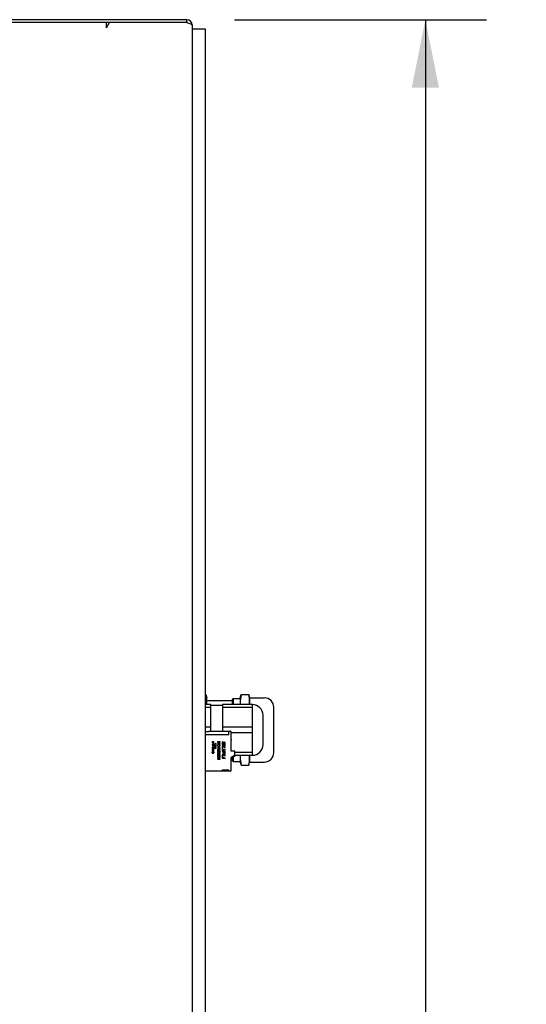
# Model space of a CAD drawing. Header units: inches. Extents: x 0 to 188, y 0 to 85.
# Tile 12 of 14: x 66.55 to 74, y 45.35 to 59.84. Entities that reach past the tile are written whole.
import ezdxf

# ---------------------------------------------------------------- set-up
doc = ezdxf.new("R2010")
doc.units = ezdxf.units.IN
doc.header["$LTSCALE"] = 6.05
doc.header["$MEASUREMENT"] = 0
doc.layers.get('0').update_dxf_attribs({"linetype": 'CONTINUOUS'})
doc.styles.get("Standard").update_dxf_attribs({"font": 'arial.ttf'})
doc.dimstyles.new('DIMSTYLE_1', dxfattribs={"dimtxt": 0.85, "dimasz": 1, "dimexe": 0.09, "dimexo": 0.07, "dimgap": 0.0425, "dimtad": 0, "dimtih": 1, "dimtoh": 1, "dimzin": 4, "dimdsep": 46, "dimtxsty": 'Standard', "dimblk": '_FILLED', "dimblk1": '_FILLED', "dimblk2": '_FILLED', "dimcen": 0.09, "dimazin": 1, "dimtfac": 1, "dimtofl": 0, "dimtmove": 0, "dimatfit": 3, "dimldrblk": '_FILLED', "dimfxl": 0, "dimtolj": 1, "dimtzin": 4, "dimarcsym": 0})

# ---------------------------------------------------------------- blocks, each defined once
blk = doc.blocks.new('_FILLED')
at = {"color": 0, "linetype": 'ByBlock'}
blk.add_solid([(0, 0), (-1, 0.2), (-1, -0.2)], dxfattribs=at)
blk = doc.blocks.new('*D3')
at = {"color": 2, "linetype": 'Continuous'}
for p, q in [((69.709, 59.844), (73.419, 59.844)), ((72.519, 59.844), (72.519, 41.993)), ((72.519, 22.442), (72.519, 40.293)), ((69.985, 22.442), (73.419, 22.442))]:
    blk.add_line(p, q, dxfattribs=at)
for p, rotation in [((72.519, 59.844), 90), ((72.519, 22.442), 270)]:
    blk.add_blockref('_FILLED', p, dxfattribs=dict(at, rotation=rotation))
at = {"color": 2, "linetype": 'Continuous', "insert": (72.519, 41.568), "char_height": 0.85, "width": 2.97026, "attachment_point": 2, "line_spacing_factor": 0.9}
blk.add_mtext('37.40', dxfattribs=at)

msp = doc.modelspace()

# ---------------------------------------------------------------- linework, layer by layer
at = {"color": 7, "linetype": 'Continuous'}
for p, q in [((69.009, 59.844), (61.489, 59.844)), ((69.009, 59.805), (61.489, 59.805)), ((67.828, 59.726), (67.873, 59.805)), ((67.828, 59.726), (67.828, 59.803)), ((69.009, 59.805), (69.009, 59.844)), ((69.009, 59.805), (69.024, 59.8)), ((69.024, 59.8), (69.039, 59.795)), ((69.086, 59.77), (69.088, 59.765)), ((69.088, 59.765), (69.088, 22.442)), ((69.285, 59.706), (69.088, 59.706)), ((69.285, 23.564), (69.285, 59.706)), ((69.285, 49.907), (69.291, 49.907)), ((69.291, 49.905), (69.285, 49.905)), ((69.291, 49.905), (69.291, 49.907)), ((69.291, 49.907), (69.304, 49.86)), ((69.797, 49.86), (69.809, 49.907)), ((69.809, 49.907), (69.809, 49.905)), ((69.809, 49.907), (69.922, 49.907)), ((69.922, 49.905), (69.809, 49.905)), ((69.922, 49.905), (69.922, 49.907)), ((69.922, 49.907), (69.934, 49.859)), ((69.363, 49.761), (69.285, 49.761)), ((69.304, 49.761), (69.304, 49.86)), ((69.304, 49.82), (69.678, 49.82)), ((69.363, 49.37), (69.363, 49.761)), ((69.363, 49.751), (69.533, 49.751)), ((69.533, 49.761), (69.533, 49.37)), ((69.974, 49.761), (69.533, 49.761)), ((69.678, 49.835), (69.693, 49.85)), ((69.678, 49.835), (69.678, 49.761)), ((69.693, 49.85), (69.693, 49.761)), ((69.693, 49.85), (69.797, 49.85)), ((69.797, 49.86), (69.797, 49.761)), ((69.934, 49.859), (69.934, 49.761)), ((69.934, 49.859), (70.151, 49.859)), ((69.974, 49.013), (69.974, 49.761)), ((69.363, 49.72), (69.285, 49.72)), ((69.974, 49.72), (69.533, 49.72)), ((70.131, 49.171), (70.131, 49.604)), ((70.289, 49.053), (70.289, 49.721)), ((69.363, 49.428), (69.285, 49.428)), ((69.627, 49.314), (69.285, 49.314)), ((69.29, 49.358), (69.289, 49.358)), ((69.291, 49.358), (69.29, 49.358)), ((69.29, 49.358), (69.29, 49.358)), ((69.292, 49.358), (69.291, 49.358)), ((69.291, 49.358), (69.291, 49.358)), ((69.336, 49.358), (69.292, 49.358)), ((69.336, 49.37), (69.336, 49.358)), ((69.336, 49.37), (69.651, 49.37)), ((69.974, 49.428), (69.533, 49.428)), ((69.627, 49.314), (69.627, 49.37)), ((69.659, 49.362), (69.659, 49.255)), ((69.974, 49.346), (69.659, 49.346)), ((69.381, 49.174), (69.381, 49.161)), ((69.402, 49.167), (69.381, 49.174)), ((69.381, 49.161), (69.402, 49.153)), ((69.402, 49.143), (69.381, 49.135)), ((69.4, 49.212), (69.389, 49.212)), ((69.389, 49.208), (69.4, 49.208)), ((69.391, 49.199), (69.389, 49.199)), ((69.389, 49.195), (69.391, 49.195)), ((69.391, 49.195), (69.391, 49.199)), ((69.394, 49.126), (69.44, 49.143)), ((69.398, 49.199), (69.398, 49.195)), ((69.4, 49.199), (69.398, 49.199)), ((69.398, 49.195), (69.4, 49.195)), ((69.402, 49.173), (69.402, 49.167)), ((69.402, 49.153), (69.402, 49.143)), ((69.432, 49.188), (69.406, 49.179)), ((69.415, 49.168), (69.427, 49.173)), ((69.415, 49.147), (69.415, 49.168)), ((69.427, 49.152), (69.415, 49.147)), ((69.427, 49.173), (69.427, 49.152)), ((69.44, 49.143), (69.44, 49.183)), ((69.46, 49.212), (69.46, 49.208)), ((69.5, 49.212), (69.46, 49.212)), ((69.494, 49.208), (69.46, 49.198)), ((69.46, 49.208), (69.494, 49.208)), ((69.46, 49.198), (69.46, 49.195)), ((69.46, 49.195), (69.493, 49.185)), ((69.46, 49.185), (69.46, 49.181)), ((69.493, 49.185), (69.46, 49.185)), ((69.46, 49.181), (69.5, 49.181)), ((69.466, 49.196), (69.468, 49.197)), ((69.469, 49.196), (69.466, 49.196)), ((69.468, 49.197), (69.5, 49.206)), ((69.472, 49.195), (69.469, 49.196)), ((69.5, 49.187), (69.472, 49.195)), ((69.472, 49.143), (69.472, 49.131)), ((69.477, 49.143), (69.472, 49.143)), ((69.473, 49.146), (69.474, 49.151)), ((69.477, 49.131), (69.477, 49.143)), ((69.488, 49.151), (69.489, 49.147)), ((69.5, 49.206), (69.5, 49.212)), ((69.5, 49.181), (69.5, 49.187)), ((69.528, 49.212), (69.528, 49.174)), ((69.537, 49.21), (69.528, 49.212)), ((69.537, 49.175), (69.537, 49.21)), ((69.575, 49.14), (69.538, 49.147)), ((69.539, 49.161), (69.546, 49.16)), ((69.546, 49.169), (69.54, 49.17)), ((69.548, 49.197), (69.548, 49.171)), ((69.557, 49.169), (69.557, 49.195)), ((69.564, 49.204), (69.559, 49.205)), ((69.559, 49.196), (69.564, 49.195)), ((69.566, 49.192), (69.566, 49.155)), ((69.566, 49.155), (69.575, 49.153)), ((69.575, 49.153), (69.575, 49.191)), ((69.659, 49.236), (69.659, 49.078)), ((69.381, 49.135), (69.381, 49.105)), ((69.382, 49.059), (69.381, 49.058)), ((69.381, 49.058), (69.381, 49.056)), ((69.381, 49.056), (69.381, 49.053)), ((69.381, 49.053), (69.381, 49.052)), ((69.381, 49.052), (69.381, 49.05)), ((69.381, 49.05), (69.382, 49.048)), ((69.383, 49.061), (69.382, 49.059)), ((69.382, 49.048), (69.383, 49.047)), ((69.384, 49.062), (69.383, 49.061)), ((69.383, 49.047), (69.384, 49.046)), ((69.385, 49.063), (69.384, 49.062)), ((69.384, 49.055), (69.385, 49.056)), ((69.384, 49.054), (69.384, 49.055)), ((69.384, 49.052), (69.384, 49.054)), ((69.384, 49.051), (69.384, 49.052)), ((69.385, 49.05), (69.384, 49.051)), ((69.384, 49.046), (69.385, 49.045)), ((69.387, 49.064), (69.385, 49.063)), ((69.385, 49.058), (69.386, 49.059)), ((69.385, 49.056), (69.385, 49.058)), ((69.385, 49.049), (69.385, 49.05)), ((69.386, 49.048), (69.385, 49.049)), ((69.385, 49.045), (69.386, 49.044)), ((69.386, 49.06), (69.387, 49.06)), ((69.386, 49.059), (69.386, 49.06)), ((69.387, 49.047), (69.386, 49.048)), ((69.386, 49.048), (69.386, 49.048)), ((69.386, 49.044), (69.388, 49.044)), ((69.388, 49.065), (69.387, 49.064)), ((69.387, 49.06), (69.388, 49.061)), ((69.388, 49.047), (69.387, 49.047)), ((69.39, 49.065), (69.388, 49.065)), ((69.388, 49.061), (69.389, 49.061)), ((69.389, 49.047), (69.388, 49.047)), ((69.388, 49.047), (69.388, 49.047)), ((69.388, 49.044), (69.389, 49.044)), ((69.389, 49.099), (69.44, 49.118)), ((69.389, 49.061), (69.39, 49.061)), ((69.39, 49.047), (69.389, 49.047)), ((69.389, 49.047), (69.389, 49.047)), ((69.389, 49.044), (69.39, 49.044)), ((69.409, 49.088), (69.39, 49.088)), ((69.39, 49.084), (69.409, 49.084)), ((69.409, 49.075), (69.39, 49.075)), ((69.39, 49.071), (69.409, 49.071)), ((69.39, 49.061), (69.39, 49.065)), ((69.391, 49.048), (69.39, 49.047)), ((69.39, 49.044), (69.392, 49.044)), ((69.392, 49.049), (69.391, 49.048)), ((69.391, 49.048), (69.391, 49.048)), ((69.393, 49.051), (69.392, 49.05)), ((69.392, 49.05), (69.392, 49.049)), ((69.392, 49.044), (69.393, 49.045)), ((69.394, 49.055), (69.393, 49.053)), ((69.393, 49.053), (69.393, 49.051)), ((69.393, 49.045), (69.394, 49.046)), ((69.44, 49.131), (69.394, 49.115)), ((69.394, 49.115), (69.394, 49.126)), ((69.395, 49.059), (69.394, 49.057)), ((69.394, 49.057), (69.394, 49.055)), ((69.394, 49.046), (69.395, 49.047)), ((69.396, 49.061), (69.395, 49.06)), ((69.395, 49.06), (69.395, 49.059)), ((69.395, 49.048), (69.396, 49.049)), ((69.395, 49.047), (69.395, 49.048)), ((69.397, 49.062), (69.396, 49.061)), ((69.396, 49.049), (69.397, 49.051)), ((69.398, 49.063), (69.397, 49.062)), ((69.397, 49.054), (69.398, 49.056)), ((69.397, 49.051), (69.397, 49.054)), ((69.399, 49.063), (69.398, 49.063)), ((69.398, 49.058), (69.399, 49.059)), ((69.398, 49.056), (69.398, 49.058)), ((69.4, 49.064), (69.399, 49.063)), ((69.399, 49.059), (69.4, 49.06)), ((69.401, 49.064), (69.4, 49.064)), ((69.4, 49.06), (69.401, 49.06)), ((69.4, 49.048), (69.401, 49.044)), ((69.402, 49.048), (69.4, 49.048)), ((69.402, 49.064), (69.401, 49.064)), ((69.401, 49.06), (69.401, 49.06)), ((69.401, 49.06), (69.402, 49.06)), ((69.401, 49.044), (69.402, 49.045)), ((69.404, 49.063), (69.402, 49.064)), ((69.402, 49.06), (69.402, 49.06)), ((69.402, 49.06), (69.403, 49.06)), ((69.403, 49.049), (69.402, 49.048)), ((69.402, 49.045), (69.404, 49.045)), ((69.403, 49.06), (69.404, 49.059)), ((69.404, 49.05), (69.403, 49.049)), ((69.405, 49.063), (69.404, 49.063)), ((69.404, 49.059), (69.405, 49.058)), ((69.405, 49.051), (69.404, 49.05)), ((69.404, 49.045), (69.405, 49.046)), ((69.406, 49.062), (69.405, 49.063)), ((69.405, 49.058), (69.405, 49.056)), ((69.405, 49.056), (69.405, 49.054)), ((69.405, 49.054), (69.405, 49.052)), ((69.405, 49.052), (69.405, 49.051)), ((69.405, 49.046), (69.406, 49.047)), ((69.407, 49.061), (69.406, 49.062)), ((69.406, 49.047), (69.407, 49.048)), ((69.408, 49.059), (69.407, 49.061)), ((69.407, 49.048), (69.408, 49.049)), ((69.408, 49.058), (69.408, 49.059)), ((69.408, 49.056), (69.408, 49.058)), ((69.409, 49.054), (69.408, 49.056)), ((69.408, 49.052), (69.409, 49.054)), ((69.408, 49.051), (69.408, 49.052)), ((69.408, 49.049), (69.408, 49.051)), ((69.409, 49.084), (69.409, 49.088)), ((69.409, 49.071), (69.409, 49.075)), ((69.44, 49.118), (69.44, 49.131)), ((69.46, 49.126), (69.46, 49.122)), ((69.5, 49.126), (69.46, 49.126)), ((69.46, 49.122), (69.478, 49.122)), ((69.46, 49.103), (69.46, 49.097)), ((69.46, 49.097), (69.468, 49.101)), ((69.46, 49.044), (69.46, 49.04)), ((69.466, 49.044), (69.46, 49.044)), ((69.46, 49.04), (69.466, 49.04)), ((69.466, 49.04), (69.466, 49.044)), ((69.468, 49.101), (69.471, 49.103)), ((69.471, 49.068), (69.471, 49.072)), ((69.472, 49.131), (69.477, 49.131)), ((69.472, 49.091), (69.472, 49.095)), ((69.5, 49.082), (69.473, 49.082)), ((69.473, 49.077), (69.5, 49.077)), ((69.478, 49.122), (69.478, 49.117)), ((69.479, 49.071), (69.478, 49.068)), ((69.499, 49.068), (69.479, 49.071)), ((69.482, 49.112), (69.482, 49.122)), ((69.482, 49.122), (69.495, 49.122)), ((69.484, 49.067), (69.495, 49.065)), ((69.495, 49.111), (69.495, 49.122)), ((69.495, 49.065), (69.495, 49.052)), ((69.495, 49.052), (69.499, 49.052)), ((69.499, 49.052), (69.499, 49.068)), ((69.5, 49.111), (69.5, 49.126)), ((69.5, 49.077), (69.5, 49.082)), ((69.528, 49.141), (69.528, 49.109)), ((69.528, 49.085), (69.528, 49.076)), ((69.55, 49.081), (69.528, 49.085)), ((69.528, 49.076), (69.541, 49.073)), ((69.528, 49.015), (69.528, 48.984)), ((69.537, 49.11), (69.537, 49.133)), ((69.537, 48.986), (69.537, 49.009)), ((69.538, 49.098), (69.575, 49.091)), ((69.575, 49.014), (69.538, 49.022)), ((69.575, 49.1), (69.54, 49.106)), ((69.541, 49.137), (69.575, 49.13)), ((69.541, 49.073), (69.541, 49.044)), ((69.541, 49.011), (69.575, 49.004)), ((69.55, 49.045), (69.55, 49.081)), ((69.55, 49.032), (69.566, 49.028)), ((69.561, 49.038), (69.555, 49.039)), ((69.566, 49.077), (69.566, 49.042)), ((69.575, 49.075), (69.566, 49.077)), ((69.575, 49.13), (69.575, 49.14)), ((69.575, 49.091), (69.575, 49.1)), ((69.575, 49.036), (69.575, 49.075)), ((69.575, 49.004), (69.575, 49.014)), ((69.659, 49.078), (69.698, 49.078)), ((69.708, 49.004), (69.659, 48.976)), ((69.71, 48.997), (69.696, 48.997)), ((69.71, 49.076), (69.707, 49.076)), ((69.718, 49.062), (69.718, 49.068)), ((69.718, 49.021), (69.718, 49.058)), ((69.974, 49.054), (69.718, 49.054)), ((69.974, 49.013), (69.718, 49.013)), ((69.718, 49.005), (69.718, 49.011)), ((69.797, 49.013), (69.797, 48.915)), ((69.934, 49.013), (69.934, 48.915)), ((69.46, 48.982), (69.46, 48.977)), ((69.5, 48.982), (69.46, 48.982)), ((69.46, 48.977), (69.479, 48.977)), ((69.46, 48.96), (69.46, 48.956)), ((69.479, 48.96), (69.46, 48.96)), ((69.46, 48.956), (69.5, 48.956)), ((69.479, 48.977), (69.479, 48.96)), ((69.484, 48.96), (69.484, 48.977)), ((69.484, 48.977), (69.5, 48.977)), ((69.5, 48.96), (69.484, 48.96)), ((69.5, 48.977), (69.5, 48.982)), ((69.5, 48.956), (69.5, 48.96)), ((69.538, 48.973), (69.575, 48.965)), ((69.575, 48.974), (69.541, 48.981)), ((69.575, 48.965), (69.575, 48.974)), ((69.659, 48.976), (69.659, 48.787)), ((69.659, 48.954), (69.678, 48.954)), ((69.678, 48.987), (69.678, 48.939)), ((69.678, 48.939), (69.693, 48.924)), ((69.693, 48.996), (69.693, 48.924)), ((69.693, 48.924), (69.797, 48.924)), ((69.797, 48.915), (69.809, 48.868)), ((69.809, 48.87), (69.809, 48.868)), ((69.809, 48.87), (69.922, 48.87)), ((69.809, 48.868), (69.922, 48.868)), ((69.922, 48.868), (69.934, 48.915)), ((69.922, 48.868), (69.922, 48.87)), ((69.934, 48.915), (70.151, 48.915)), ((69.651, 48.779), (69.285, 48.779)), ((69.529, 48.779), (69.529, 48.797)), ((69.627, 48.797), (69.529, 48.797)), ((69.627, 48.779), (69.627, 48.797))]:
    msp.add_line(p, q, dxfattribs=at)
for points in [[(69.039, 59.795), (69.053, 59.79), (69.065, 59.785), (69.075, 59.78), (69.082, 59.775), (69.086, 59.77)], [(69.304, 49.796), (69.304, 49.81), (69.303, 49.823), (69.302, 49.837), (69.301, 49.85), (69.299, 49.864), (69.297, 49.877), (69.294, 49.891), (69.291, 49.905)], [(69.809, 49.905), (69.806, 49.891), (69.804, 49.877), (69.802, 49.864), (69.8, 49.85), (69.798, 49.837), (69.797, 49.823), (69.797, 49.81), (69.797, 49.796)], [(69.933, 49.761), (69.933, 49.765), (69.934, 49.781), (69.934, 49.796), (69.934, 49.812), (69.933, 49.827), (69.932, 49.843), (69.93, 49.858), (69.928, 49.874), (69.925, 49.889), (69.922, 49.905)], [(69.303, 49.761), (69.303, 49.769), (69.304, 49.783), (69.304, 49.796)], [(69.797, 49.796), (69.797, 49.783), (69.797, 49.769), (69.798, 49.761)], [(69.472, 49.174), (69.471, 49.174), (69.469, 49.173), (69.468, 49.173), (69.467, 49.172), (69.466, 49.171), (69.465, 49.171), (69.464, 49.17), (69.463, 49.169), (69.462, 49.168), (69.462, 49.168), (69.461, 49.167), (69.461, 49.166), (69.46, 49.165), (69.46, 49.164), (69.46, 49.163), (69.46, 49.161), (69.46, 49.16)], [(69.46, 49.16), (69.46, 49.158), (69.46, 49.156), (69.461, 49.154), (69.462, 49.152), (69.464, 49.151), (69.465, 49.15)], [(69.467, 49.154), (69.466, 49.155), (69.466, 49.155), (69.465, 49.156), (69.465, 49.157), (69.465, 49.157), (69.464, 49.158), (69.464, 49.159), (69.464, 49.16), (69.464, 49.161), (69.464, 49.161), (69.464, 49.162), (69.465, 49.163), (69.465, 49.164), (69.465, 49.165), (69.466, 49.165), (69.466, 49.166), (69.467, 49.167), (69.467, 49.167), (69.468, 49.168), (69.469, 49.168), (69.47, 49.169), (69.471, 49.169), (69.472, 49.17), (69.473, 49.17), (69.474, 49.17), (69.475, 49.17), (69.476, 49.171), (69.478, 49.171), (69.479, 49.171), (69.481, 49.171), (69.482, 49.171), (69.484, 49.171), (69.485, 49.17), (69.487, 49.17), (69.488, 49.17), (69.489, 49.169), (69.49, 49.169), (69.491, 49.169), (69.492, 49.168), (69.492, 49.168), (69.493, 49.167), (69.494, 49.166)], [(69.465, 49.15), (69.466, 49.149), (69.467, 49.148), (69.469, 49.148), (69.47, 49.147), (69.471, 49.147), (69.473, 49.146)], [(69.474, 49.151), (69.473, 49.151), (69.471, 49.152), (69.47, 49.152), (69.469, 49.153), (69.468, 49.153), (69.467, 49.154)], [(69.489, 49.147), (69.49, 49.147), (69.492, 49.148), (69.493, 49.148), (69.494, 49.149), (69.495, 49.15), (69.496, 49.15), (69.497, 49.151), (69.498, 49.152), (69.498, 49.153), (69.499, 49.153), (69.499, 49.154), (69.5, 49.155), (69.5, 49.156), (69.5, 49.157), (69.5, 49.158), (69.5, 49.16), (69.5, 49.161), (69.5, 49.162), (69.5, 49.163), (69.5, 49.164), (69.499, 49.165), (69.499, 49.166), (69.498, 49.167), (69.498, 49.168), (69.497, 49.169), (69.496, 49.17), (69.495, 49.171), (69.494, 49.171), (69.493, 49.172), (69.492, 49.173), (69.491, 49.173), (69.489, 49.174), (69.488, 49.174), (69.486, 49.175), (69.484, 49.175), (69.482, 49.175), (69.48, 49.175), (69.478, 49.175), (69.476, 49.175), (69.474, 49.175), (69.472, 49.174)], [(69.493, 49.153), (69.492, 49.153), (69.491, 49.152), (69.49, 49.152), (69.49, 49.152), (69.489, 49.151), (69.488, 49.151)], [(69.496, 49.16), (69.496, 49.159), (69.496, 49.157), (69.495, 49.156), (69.494, 49.155), (69.494, 49.154), (69.493, 49.153)], [(69.494, 49.166), (69.494, 49.166), (69.495, 49.165), (69.495, 49.164), (69.495, 49.164), (69.496, 49.163), (69.496, 49.162), (69.496, 49.161), (69.496, 49.16)], [(69.538, 49.147), (69.537, 49.148), (69.536, 49.148), (69.536, 49.148), (69.535, 49.148), (69.534, 49.148), (69.534, 49.148), (69.533, 49.148), (69.532, 49.148), (69.532, 49.148), (69.531, 49.147), (69.531, 49.147), (69.53, 49.147), (69.53, 49.147), (69.53, 49.146), (69.529, 49.146), (69.529, 49.146), (69.529, 49.145), (69.529, 49.145), (69.528, 49.144), (69.528, 49.144), (69.528, 49.143), (69.528, 49.142)], [(69.528, 49.142), (69.528, 49.142), (69.528, 49.142), (69.528, 49.142), (69.528, 49.141), (69.528, 49.141), (69.528, 49.141)], [(69.53, 49.166), (69.531, 49.165), (69.532, 49.164), (69.534, 49.163), (69.535, 49.162), (69.537, 49.162), (69.539, 49.161)], [(69.54, 49.17), (69.54, 49.171), (69.539, 49.171), (69.538, 49.171), (69.538, 49.172), (69.538, 49.172), (69.538, 49.173), (69.537, 49.174), (69.537, 49.175)], [(69.548, 49.171), (69.548, 49.171), (69.548, 49.171), (69.548, 49.17), (69.548, 49.17), (69.548, 49.17), (69.548, 49.17), (69.547, 49.169), (69.547, 49.169), (69.547, 49.169), (69.547, 49.169), (69.546, 49.169), (69.546, 49.169)], [(69.546, 49.16), (69.547, 49.159), (69.548, 49.159), (69.549, 49.159), (69.551, 49.159), (69.552, 49.159), (69.553, 49.16), (69.553, 49.16), (69.554, 49.16), (69.555, 49.161), (69.555, 49.162), (69.556, 49.163), (69.556, 49.164), (69.556, 49.165), (69.557, 49.166), (69.557, 49.168), (69.557, 49.169)], [(69.55, 49.205), (69.55, 49.205), (69.549, 49.204), (69.549, 49.203), (69.549, 49.202), (69.548, 49.202), (69.548, 49.201), (69.548, 49.2), (69.548, 49.199), (69.548, 49.198), (69.548, 49.197)], [(69.559, 49.205), (69.557, 49.205), (69.556, 49.206), (69.555, 49.206), (69.554, 49.206), (69.553, 49.206), (69.552, 49.206), (69.551, 49.206), (69.55, 49.205)], [(69.557, 49.195), (69.557, 49.196), (69.557, 49.196), (69.557, 49.196), (69.557, 49.196), (69.557, 49.196), (69.557, 49.197), (69.558, 49.197), (69.558, 49.197), (69.558, 49.197), (69.558, 49.197), (69.559, 49.196), (69.559, 49.196)], [(69.575, 49.191), (69.575, 49.193), (69.575, 49.195), (69.574, 49.197), (69.574, 49.199), (69.573, 49.201), (69.571, 49.202), (69.57, 49.203), (69.568, 49.203), (69.566, 49.204), (69.564, 49.204)], [(69.564, 49.195), (69.564, 49.195), (69.565, 49.195), (69.565, 49.195), (69.566, 49.194), (69.566, 49.194), (69.566, 49.193), (69.566, 49.193), (69.566, 49.192)], [(69.469, 49.107), (69.466, 49.106), (69.46, 49.103)], [(69.463, 49.093), (69.462, 49.093), (69.462, 49.092), (69.461, 49.092), (69.461, 49.091), (69.46, 49.09), (69.46, 49.09), (69.46, 49.089), (69.46, 49.088), (69.46, 49.087), (69.46, 49.086), (69.46, 49.085), (69.46, 49.085), (69.46, 49.084), (69.46, 49.083), (69.461, 49.082), (69.461, 49.082), (69.462, 49.081), (69.462, 49.08), (69.463, 49.08), (69.463, 49.079), (69.464, 49.079), (69.465, 49.079), (69.465, 49.078), (69.466, 49.078), (69.467, 49.078), (69.468, 49.078), (69.469, 49.078), (69.47, 49.077), (69.472, 49.077), (69.473, 49.077)], [(69.463, 49.069), (69.462, 49.068), (69.462, 49.067), (69.461, 49.067), (69.461, 49.066), (69.46, 49.065), (69.46, 49.064), (69.46, 49.063), (69.46, 49.063), (69.46, 49.062), (69.46, 49.061), (69.46, 49.06), (69.46, 49.059), (69.46, 49.058), (69.461, 49.057), (69.461, 49.056), (69.462, 49.056), (69.462, 49.055), (69.463, 49.054), (69.464, 49.054), (69.464, 49.053), (69.465, 49.052), (69.466, 49.052), (69.468, 49.051), (69.469, 49.051), (69.47, 49.051), (69.471, 49.051), (69.473, 49.05), (69.474, 49.05), (69.475, 49.05), (69.477, 49.051), (69.478, 49.051), (69.479, 49.051), (69.48, 49.052), (69.481, 49.052), (69.482, 49.053), (69.483, 49.053), (69.483, 49.054), (69.484, 49.054)], [(69.464, 49.031), (69.463, 49.03), (69.462, 49.03), (69.462, 49.029), (69.461, 49.028), (69.461, 49.028), (69.461, 49.027), (69.46, 49.026), (69.46, 49.026), (69.46, 49.025), (69.46, 49.024), (69.46, 49.023), (69.46, 49.022), (69.46, 49.022), (69.46, 49.021), (69.46, 49.02), (69.461, 49.019), (69.461, 49.019), (69.461, 49.018), (69.462, 49.018), (69.463, 49.017), (69.463, 49.016), (69.464, 49.016), (69.465, 49.015), (69.466, 49.015), (69.467, 49.014), (69.468, 49.014), (69.47, 49.014), (69.471, 49.013), (69.472, 49.013), (69.474, 49.013), (69.476, 49.013), (69.477, 49.013), (69.479, 49.013), (69.481, 49.013), (69.483, 49.013), (69.484, 49.013), (69.486, 49.013), (69.488, 49.013), (69.489, 49.013), (69.49, 49.014), (69.491, 49.014), (69.493, 49.015), (69.494, 49.015), (69.495, 49.015), (69.495, 49.016), (69.496, 49.016)], [(69.478, 49.007), (69.478, 49.008), (69.477, 49.008), (69.476, 49.008), (69.475, 49.009), (69.474, 49.009), (69.472, 49.009), (69.471, 49.009), (69.47, 49.009), (69.469, 49.009), (69.468, 49.008), (69.467, 49.008), (69.466, 49.007), (69.465, 49.007), (69.464, 49.006), (69.463, 49.006), (69.462, 49.005), (69.462, 49.004), (69.461, 49.004), (69.461, 49.003), (69.46, 49.002), (69.46, 49.001), (69.46, 49), (69.46, 48.999), (69.46, 48.999), (69.46, 48.998), (69.46, 48.997), (69.46, 48.996), (69.46, 48.995), (69.46, 48.994), (69.461, 48.993), (69.461, 48.992), (69.462, 48.992), (69.462, 48.991), (69.463, 48.99), (69.464, 48.99), (69.465, 48.989)], [(69.472, 49.095), (69.47, 49.095), (69.469, 49.095), (69.468, 49.095), (69.467, 49.095), (69.466, 49.095), (69.465, 49.095), (69.465, 49.094), (69.464, 49.094), (69.463, 49.094), (69.463, 49.093)], [(69.471, 49.072), (69.469, 49.072), (69.468, 49.071), (69.466, 49.071), (69.465, 49.07), (69.464, 49.07), (69.463, 49.069)], [(69.465, 49.084), (69.465, 49.084), (69.465, 49.085), (69.465, 49.085), (69.464, 49.086), (69.464, 49.086), (69.464, 49.087), (69.464, 49.087), (69.465, 49.088), (69.465, 49.088), (69.465, 49.089), (69.465, 49.089), (69.465, 49.089), (69.466, 49.09), (69.466, 49.09), (69.466, 49.09), (69.467, 49.09), (69.467, 49.091), (69.468, 49.091), (69.469, 49.091), (69.469, 49.091), (69.47, 49.091), (69.471, 49.091), (69.471, 49.091), (69.472, 49.091)], [(69.467, 49.056), (69.466, 49.057), (69.466, 49.057), (69.465, 49.058), (69.465, 49.058), (69.464, 49.059), (69.464, 49.059), (69.464, 49.06), (69.464, 49.06), (69.464, 49.061), (69.464, 49.061), (69.464, 49.062), (69.464, 49.063), (69.464, 49.063), (69.464, 49.064), (69.464, 49.064), (69.465, 49.065), (69.465, 49.065), (69.465, 49.065), (69.466, 49.066), (69.466, 49.066), (69.467, 49.067), (69.468, 49.067), (69.469, 49.067), (69.469, 49.067), (69.47, 49.068), (69.471, 49.068)], [(69.499, 49.019), (69.499, 49.019), (69.499, 49.02), (69.5, 49.021), (69.5, 49.022), (69.5, 49.023), (69.5, 49.023), (69.5, 49.024), (69.5, 49.025), (69.5, 49.026), (69.499, 49.027), (69.499, 49.027), (69.499, 49.028), (69.498, 49.029), (69.498, 49.029), (69.497, 49.03), (69.496, 49.03), (69.496, 49.031), (69.495, 49.031), (69.494, 49.032), (69.493, 49.032), (69.491, 49.033), (69.49, 49.033), (69.489, 49.033), (69.487, 49.034), (69.486, 49.034), (69.484, 49.034), (69.482, 49.034), (69.48, 49.034), (69.478, 49.034), (69.477, 49.034), (69.475, 49.034), (69.473, 49.034), (69.472, 49.033), (69.47, 49.033), (69.469, 49.033), (69.468, 49.033), (69.467, 49.032), (69.466, 49.032), (69.465, 49.031), (69.464, 49.031)], [(69.467, 49.019), (69.466, 49.019), (69.466, 49.02), (69.465, 49.02), (69.465, 49.02), (69.465, 49.021), (69.464, 49.021), (69.464, 49.022), (69.464, 49.022), (69.464, 49.023), (69.464, 49.023), (69.464, 49.023), (69.464, 49.024), (69.464, 49.024), (69.464, 49.025), (69.464, 49.025), (69.464, 49.026), (69.465, 49.026), (69.465, 49.027), (69.465, 49.027), (69.466, 49.027), (69.466, 49.028), (69.467, 49.028)], [(69.466, 48.993), (69.465, 48.994), (69.464, 48.995), (69.464, 48.996), (69.464, 48.997), (69.464, 48.998), (69.464, 48.999), (69.464, 49.001), (69.465, 49.002), (69.466, 49.002), (69.467, 49.003), (69.468, 49.004), (69.469, 49.004), (69.47, 49.005), (69.472, 49.005), (69.473, 49.005), (69.475, 49.004), (69.476, 49.004), (69.477, 49.003)], [(69.469, 49.082), (69.468, 49.082), (69.468, 49.082), (69.467, 49.082), (69.467, 49.083), (69.466, 49.083), (69.466, 49.083), (69.466, 49.083), (69.465, 49.084)], [(69.477, 49.003), (69.478, 49.002), (69.479, 49.001), (69.479, 49), (69.48, 48.999), (69.48, 48.998), (69.479, 48.996), (69.479, 48.995), (69.478, 48.994), (69.478, 48.993), (69.477, 48.993), (69.475, 48.992), (69.474, 48.992), (69.473, 48.991), (69.471, 48.991), (69.47, 48.992), (69.468, 48.992), (69.467, 48.992), (69.466, 48.993)], [(69.478, 49.068), (69.479, 49.067), (69.48, 49.067), (69.48, 49.066), (69.481, 49.066), (69.481, 49.065), (69.481, 49.065), (69.482, 49.064), (69.482, 49.064), (69.482, 49.063), (69.482, 49.062), (69.482, 49.062), (69.482, 49.061), (69.482, 49.06), (69.482, 49.06), (69.482, 49.059), (69.482, 49.059), (69.481, 49.058), (69.481, 49.058), (69.481, 49.057), (69.48, 49.057), (69.48, 49.056), (69.479, 49.056), (69.478, 49.056), (69.478, 49.055), (69.477, 49.055), (69.476, 49.055), (69.475, 49.055), (69.474, 49.055), (69.473, 49.055), (69.472, 49.055), (69.471, 49.055), (69.47, 49.055), (69.469, 49.055), (69.468, 49.056), (69.467, 49.056), (69.467, 49.056)], [(69.467, 49.028), (69.467, 49.028), (69.468, 49.029), (69.469, 49.029), (69.469, 49.029), (69.47, 49.029), (69.471, 49.029), (69.471, 49.029), (69.472, 49.03), (69.473, 49.03), (69.474, 49.03), (69.475, 49.03), (69.476, 49.03), (69.477, 49.03), (69.478, 49.03), (69.479, 49.03), (69.48, 49.03), (69.481, 49.03), (69.482, 49.03), (69.484, 49.03), (69.485, 49.03), (69.486, 49.03), (69.487, 49.03), (69.488, 49.029), (69.489, 49.029), (69.49, 49.029), (69.49, 49.029), (69.491, 49.029), (69.492, 49.028), (69.492, 49.028), (69.493, 49.028)], [(69.493, 49.019), (69.492, 49.019), (69.492, 49.018), (69.491, 49.018), (69.49, 49.018), (69.49, 49.018), (69.489, 49.018), (69.488, 49.017), (69.487, 49.017), (69.486, 49.017), (69.486, 49.017), (69.485, 49.017), (69.484, 49.017), (69.482, 49.017), (69.481, 49.017), (69.48, 49.017), (69.479, 49.017), (69.478, 49.017), (69.477, 49.017), (69.475, 49.017), (69.474, 49.017), (69.473, 49.017), (69.473, 49.017), (69.472, 49.017), (69.471, 49.018), (69.47, 49.018), (69.469, 49.018), (69.469, 49.018), (69.468, 49.018), (69.467, 49.019), (69.467, 49.019)], [(69.478, 49.114), (69.477, 49.114), (69.477, 49.113), (69.477, 49.112), (69.476, 49.112), (69.476, 49.112), (69.475, 49.111), (69.475, 49.111), (69.474, 49.11), (69.474, 49.11), (69.473, 49.109), (69.472, 49.109), (69.471, 49.108), (69.47, 49.108), (69.469, 49.107), (69.469, 49.107)], [(69.473, 49.082), (69.472, 49.082), (69.471, 49.082), (69.471, 49.082), (69.47, 49.082), (69.47, 49.082), (69.469, 49.082)], [(69.471, 49.103), (69.471, 49.103), (69.472, 49.103), (69.472, 49.103), (69.472, 49.103), (69.472, 49.104), (69.473, 49.104)], [(69.473, 49.104), (69.473, 49.104), (69.474, 49.105), (69.475, 49.105), (69.475, 49.106), (69.476, 49.106), (69.476, 49.106)], [(69.476, 49.106), (69.477, 49.107), (69.477, 49.107), (69.477, 49.108), (69.478, 49.108), (69.478, 49.109), (69.478, 49.109)], [(69.478, 49.117), (69.478, 49.117), (69.478, 49.116), (69.478, 49.116), (69.478, 49.116), (69.478, 49.115), (69.478, 49.115), (69.478, 49.115), (69.478, 49.114)], [(69.478, 49.109), (69.479, 49.108), (69.479, 49.107), (69.479, 49.106), (69.48, 49.105), (69.48, 49.104), (69.48, 49.104), (69.481, 49.103), (69.482, 49.102), (69.482, 49.102), (69.483, 49.101), (69.484, 49.101), (69.484, 49.101), (69.485, 49.1), (69.486, 49.1), (69.487, 49.1), (69.488, 49.1), (69.489, 49.1), (69.49, 49.1), (69.492, 49.1), (69.493, 49.1), (69.493, 49.101), (69.494, 49.101), (69.495, 49.101), (69.496, 49.102), (69.496, 49.102), (69.497, 49.103), (69.498, 49.103), (69.498, 49.104), (69.498, 49.104), (69.499, 49.105), (69.499, 49.105), (69.499, 49.106), (69.499, 49.107), (69.5, 49.108), (69.5, 49.109), (69.5, 49.109), (69.5, 49.11), (69.5, 49.111)], [(69.482, 49.003), (69.481, 49.004), (69.481, 49.004), (69.48, 49.005), (69.48, 49.006), (69.479, 49.007), (69.478, 49.007)], [(69.485, 49.105), (69.485, 49.105), (69.485, 49.106), (69.484, 49.106), (69.484, 49.106), (69.484, 49.107), (69.483, 49.107), (69.483, 49.108), (69.483, 49.108), (69.483, 49.109), (69.483, 49.109), (69.483, 49.11), (69.482, 49.111), (69.482, 49.112), (69.482, 49.112)], [(69.499, 49.003), (69.498, 49.004), (69.497, 49.005), (69.495, 49.006), (69.494, 49.007), (69.492, 49.007), (69.491, 49.007), (69.489, 49.007), (69.487, 49.007), (69.486, 49.007), (69.485, 49.006), (69.483, 49.005), (69.483, 49.004), (69.482, 49.003)], [(69.482, 48.993), (69.483, 48.992), (69.483, 48.991), (69.485, 48.99), (69.486, 48.989), (69.487, 48.989), (69.489, 48.989), (69.491, 48.989), (69.492, 48.989), (69.494, 48.989), (69.495, 48.99), (69.497, 48.991), (69.498, 48.992), (69.499, 48.994), (69.5, 48.995), (69.5, 48.997), (69.5, 48.998), (69.5, 49), (69.499, 49.001), (69.499, 49.003)], [(69.484, 49.054), (69.485, 49.055), (69.485, 49.056), (69.486, 49.057), (69.486, 49.057), (69.486, 49.058), (69.486, 49.059), (69.486, 49.06), (69.487, 49.06), (69.486, 49.061), (69.486, 49.062), (69.486, 49.063), (69.486, 49.064), (69.486, 49.064), (69.485, 49.065), (69.485, 49.066), (69.484, 49.067)], [(69.485, 48.994), (69.485, 48.995), (69.484, 48.996), (69.484, 48.997), (69.484, 48.998), (69.484, 48.999), (69.484, 49), (69.484, 49.001), (69.485, 49.002), (69.486, 49.002), (69.487, 49.003), (69.488, 49.003), (69.489, 49.003), (69.491, 49.003), (69.492, 49.003), (69.493, 49.003), (69.494, 49.002)], [(69.495, 49.111), (69.495, 49.11), (69.495, 49.11), (69.495, 49.109), (69.495, 49.108), (69.495, 49.108), (69.495, 49.107), (69.494, 49.107), (69.494, 49.106), (69.494, 49.106), (69.493, 49.106), (69.493, 49.105), (69.492, 49.105), (69.492, 49.105), (69.491, 49.105), (69.49, 49.104), (69.49, 49.104), (69.489, 49.104), (69.488, 49.104), (69.487, 49.104), (69.487, 49.105), (69.486, 49.105), (69.485, 49.105)], [(69.494, 49.002), (69.495, 49.001), (69.495, 49), (69.496, 48.999), (69.496, 48.998), (69.496, 48.997), (69.496, 48.996), (69.495, 48.995), (69.494, 48.995), (69.494, 48.994), (69.493, 48.993), (69.491, 48.993), (69.49, 48.993), (69.489, 48.993), (69.488, 48.993), (69.486, 48.994), (69.485, 48.994)], [(69.493, 49.028), (69.494, 49.028), (69.494, 49.027), (69.494, 49.027), (69.495, 49.026), (69.495, 49.026), (69.495, 49.026), (69.496, 49.025), (69.496, 49.025), (69.496, 49.024), (69.496, 49.024), (69.496, 49.023), (69.496, 49.023), (69.496, 49.022), (69.496, 49.022), (69.496, 49.022), (69.495, 49.021), (69.495, 49.021), (69.495, 49.02), (69.494, 49.02), (69.494, 49.02), (69.493, 49.019), (69.493, 49.019)], [(69.496, 49.016), (69.497, 49.017), (69.498, 49.018), (69.498, 49.018), (69.499, 49.019)], [(69.528, 49.109), (69.528, 49.108), (69.528, 49.107), (69.528, 49.105), (69.529, 49.104), (69.529, 49.103), (69.53, 49.102), (69.531, 49.101), (69.532, 49.101), (69.533, 49.1), (69.534, 49.099), (69.536, 49.099), (69.538, 49.098)], [(69.538, 49.022), (69.536, 49.022), (69.535, 49.023), (69.534, 49.023), (69.533, 49.023), (69.532, 49.022), (69.531, 49.022), (69.53, 49.021), (69.529, 49.021), (69.529, 49.02), (69.528, 49.019), (69.528, 49.018), (69.528, 49.017), (69.528, 49.016), (69.528, 49.015)], [(69.537, 49.009), (69.537, 49.01), (69.537, 49.01), (69.537, 49.011), (69.537, 49.011), (69.537, 49.011), (69.537, 49.012), (69.538, 49.012), (69.538, 49.012), (69.538, 49.012), (69.539, 49.012), (69.539, 49.012), (69.54, 49.012), (69.54, 49.012), (69.54, 49.012), (69.541, 49.012), (69.541, 49.011)], [(69.541, 49.044), (69.541, 49.042), (69.541, 49.041), (69.542, 49.039), (69.542, 49.038), (69.542, 49.037), (69.543, 49.036)], [(69.543, 49.036), (69.544, 49.035), (69.545, 49.034), (69.546, 49.033), (69.547, 49.032), (69.548, 49.032), (69.55, 49.032)], [(69.566, 49.028), (69.568, 49.028), (69.569, 49.028), (69.57, 49.028), (69.571, 49.028), (69.572, 49.028), (69.573, 49.029)], [(69.573, 49.029), (69.574, 49.03), (69.574, 49.03), (69.575, 49.031), (69.575, 49.032), (69.575, 49.033), (69.575, 49.034), (69.575, 49.035), (69.575, 49.036)], [(69.798, 49.013), (69.797, 49.005), (69.797, 48.992), (69.797, 48.978)], [(69.922, 48.87), (69.925, 48.885), (69.928, 48.901), (69.93, 48.916), (69.932, 48.932), (69.933, 48.947), (69.934, 48.963), (69.934, 48.978), (69.934, 48.994), (69.933, 49.009), (69.933, 49.013)], [(69.465, 48.989), (69.466, 48.989), (69.467, 48.988), (69.468, 48.988), (69.469, 48.988), (69.47, 48.987), (69.471, 48.987), (69.472, 48.987), (69.473, 48.987), (69.474, 48.988), (69.475, 48.988), (69.476, 48.988), (69.477, 48.988), (69.478, 48.989), (69.479, 48.989), (69.479, 48.99), (69.48, 48.99), (69.48, 48.991), (69.481, 48.992), (69.481, 48.993), (69.482, 48.993)], [(69.528, 48.984), (69.528, 48.983), (69.528, 48.982), (69.528, 48.981), (69.529, 48.98), (69.529, 48.979), (69.529, 48.978), (69.53, 48.977), (69.53, 48.977)], [(69.53, 48.977), (69.531, 48.976), (69.532, 48.975), (69.533, 48.974), (69.535, 48.974), (69.536, 48.973), (69.538, 48.973)], [(69.541, 48.981), (69.54, 48.982), (69.54, 48.982), (69.539, 48.982), (69.538, 48.983), (69.538, 48.983), (69.537, 48.984), (69.537, 48.985), (69.537, 48.985), (69.537, 48.986), (69.537, 48.986)], [(69.797, 48.978), (69.797, 48.965), (69.797, 48.951), (69.798, 48.938), (69.8, 48.924), (69.802, 48.911), (69.804, 48.897), (69.806, 48.883), (69.809, 48.87)]]:
    msp.add_lwpolyline(points, dxfattribs=at)
for centre, radius, start, end in [((69.009, 59.765), 0.0787, 0, 90), ((69.009, 59.765), 0.0394, 74.9994, 90), ((69.974, 49.604), 0.157, 0, 90), ((70.151, 49.721), 0.138, 0, 90), ((69.651, 49.362), 0.00787, 0, 90), ((69.389, 49.204), 0.00844, 90, 270), ((69.389, 49.204), 0.00422, 90, 270), ((69.4, 49.204), 0.00844, 270, 90), ((69.4, 49.204), 0.00422, 270, 90), ((69.409, 49.173), 0.00656, 110, 180), ((69.434, 49.183), 0.0059, 0, 110), ((69.545, 49.174), 0.0169, 180.0027, 210.3053), ((69.659, 49.245), 0.00984, 270, 90), ((69.974, 49.171), 0.157, 270, 360), ((69.387, 49.105), 0.0059, 180, 290), ((69.39, 49.08), 0.00844, 90, 270), ((69.39, 49.08), 0.00422, 90, 270), ((69.541, 49.133), 0.00394, 78.1785, 180), ((69.541, 49.11), 0.00394, 180, 259.0347), ((69.556, 49.045), 0.00591, 179.9845, 257.6096), ((69.562, 49.042), 0.00394, 257.6109, 360), ((69.698, 49.058), 0.0197, 0, 90), ((69.698, 49.021), 0.0197, 300, 360), ((69.71, 49.068), 0.00787, 0, 90), ((69.71, 49.005), 0.00787, 270, 360), ((69.71, 49.011), 0.00787, 0, 28.9602), ((69.71, 49.062), 0.00787, 350.0886, 360), ((70.151, 49.053), 0.138, 270, 360), ((69.651, 48.787), 0.00787, 270, 360)]:
    msp.add_arc(centre, radius, start, end, dxfattribs=at)

# ---------------------------------------------------------------- dimensions: what is measured, and where the dimension line sits
at = {"color": 2, "linetype": 'Continuous'}
dim = msp.add_linear_dim(base=(72.519, 22.442), p1=(69.639, 59.844), p2=(69.915, 22.442), angle=270, dimstyle='DIMSTYLE_1', dxfattribs=at)
dim.commit()
dim.dimension.update_dxf_attribs({"geometry": '*D3', "text_midpoint": (72.517, 41.138), "dimtype": 160})

doc.saveas('drawing.dxf')
